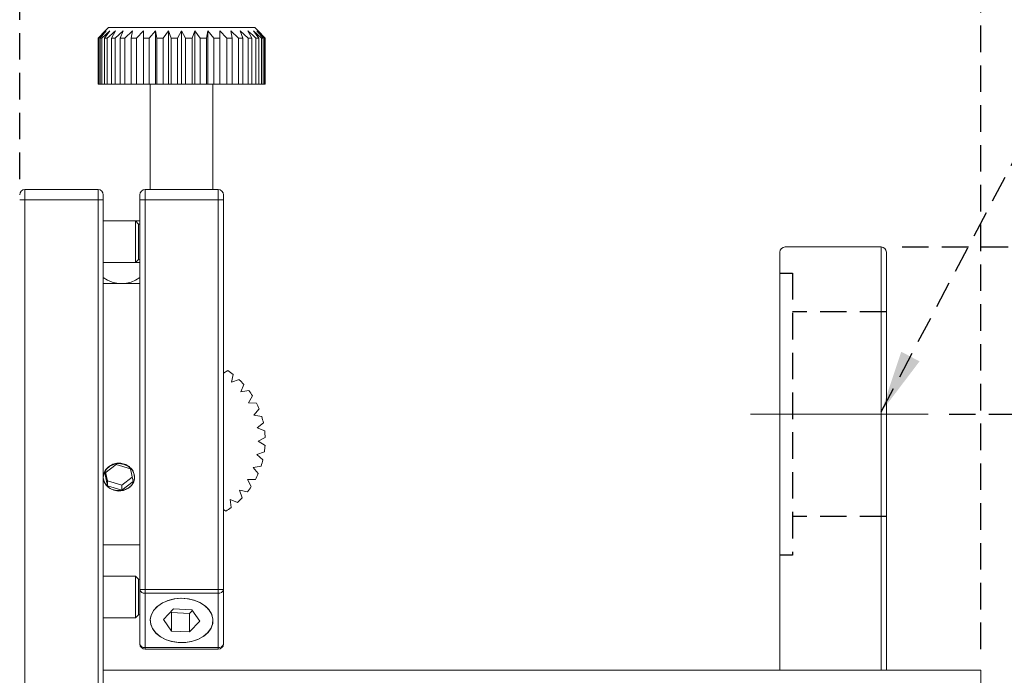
# Model space of a CAD drawing. Header units: millimetres. Extents: x 5 to 297, y 5 to 205.
# Tile 19 of 29: x 183 to 230, y 144 to 176. Entities that reach past the tile are written whole.
import ezdxf

# ---------------------------------------------------------------- set-up
doc = ezdxf.new("R2010")
doc.units = ezdxf.units.MM
doc.linetypes.add('CENTERX2', pattern=[20.32, 12.7, -2.54, 2.54, -2.54])
doc.linetypes.add('HIDDEN', pattern=[1.905, 1.27, -0.635])
doc.layers.add('VM_VU04', color=7, linetype='HIDDEN')
doc.styles.add('SLDTEXTSTYLE0', font='TXT', dxfattribs={"width": 0.7})
doc.dimstyles.new('SLDDIMSTYLE0', dxfattribs={"dimtxt": 3.5, "dimasz": 3, "dimexe": 0, "dimexo": 0.0625, "dimgap": 0.875, "dimtad": 1, "dimlfac": 2, "dimrnd": 1e-09, "dimzin": 12, "dimdsep": 46, "dimtxsty": 'SLDTEXTSTYLE0', "dimsah": 1, "dimcen": 0.09, "dimadec": 0, "dimazin": 3, "dimtfac": 1, "dimtofl": 0, "dimtmove": 0, "dimatfit": 3, "dimfxl": 0, "dimfrac": 2, "dimtolj": 1, "dimtzin": 12, "dimarcsym": 0})
doc.dimstyles.new('SLDDIMSTYLE1', dxfattribs={"dimtxt": 0, "dimasz": 3, "dimexe": 0, "dimexo": 0.0625, "dimgap": 0, "dimtad": 0, "dimtih": 1, "dimtoh": 1, "dimdec": 0, "dimrnd": 1e-09, "dimzin": 0, "dimdsep": 46, "dimtxsty": 'Standard', "dimsah": 1, "dimcen": 0.09, "dimadec": 0, "dimazin": 0, "dimtfac": 3, "dimtdec": 0, "dimtofl": 0, "dimtmove": 0, "dimatfit": 3, "dimfxl": 0, "dimfrac": 2, "dimtolj": 1, "dimtzin": 0, "dimarcsym": 0})

# ---------------------------------------------------------------- blocks, each defined once
blk = doc.blocks.new('_D')
at = {"layer": 'VM_VU04'}
for p, q in [((182.587, 168.188), (182.587, 186.438)), ((228.587, 145.688), (228.587, 186.438)), ((182.587, 185.438), (228.587, 185.438))]:
    blk.add_line(p, q, dxfattribs=at)
for points in [[(182.587, 185.438), (185.587, 184.938), (185.587, 185.938)], [(228.587, 185.438), (225.587, 185.938), (225.587, 184.938)]]:
    blk.add_solid(points, dxfattribs=at)
at = {"layer": 'VM_VU04', "insert": (202.056, 189.949, 2.177), "char_height": 3.5, "attachment_point": 1, "style": 'SLDTEXTSTYLE0'}
blk.add_mtext('92', dxfattribs=at)
blk = doc.blocks.new('_D_1')
at = {"layer": 'VM_VU04'}
for p, q in [((181.837, 167.688), (165.527, 167.688)), ((166.527, 126.088), (166.527, 167.688)), ((182.337, 126.088), (165.527, 126.088))]:
    blk.add_line(p, q, dxfattribs=at)
for points in [[(166.527, 167.688), (166.027, 164.688), (167.027, 164.688)], [(166.527, 126.088), (167.027, 129.088), (166.027, 129.088)]]:
    blk.add_solid(points, dxfattribs=at)
at = {"layer": 'VM_VU04', "insert": (162.015, 141.815, 2.177), "char_height": 3.5, "attachment_point": 1, "rotation": 90, "style": 'SLDTEXTSTYLE0'}
blk.add_mtext('83.2', dxfattribs=at)
blk = doc.blocks.new('_D_2')
at = {"layer": 'VM_VU04'}
for p, q in [((224.816, 164.938), (271.516, 164.938)), ((270.516, 164.938), (270.516, 132.688)), ((229.587, 132.688), (271.516, 132.688))]:
    blk.add_line(p, q, dxfattribs=at)
for points in [[(270.516, 164.938), (270.016, 161.938), (271.016, 161.938)], [(270.516, 132.688), (271.016, 135.688), (270.016, 135.688)]]:
    blk.add_solid(points, dxfattribs=at)
at = {"layer": 'VM_VU04', "insert": (266.004, 143.74, 2.177), "char_height": 3.5, "attachment_point": 1, "rotation": 90, "style": 'SLDTEXTSTYLE0'}
blk.add_mtext('64.5', dxfattribs=at)
blk = doc.blocks.new('_D_3')
at = {"layer": 'VM_VU04'}
for p, q in [((224.816, 164.938), (277.516, 164.938)), ((276.516, 164.938), (276.516, 126.088)), ((228.837, 126.088), (277.516, 126.088))]:
    blk.add_line(p, q, dxfattribs=at)
for points in [[(276.516, 164.938), (276.016, 161.938), (277.016, 161.938)], [(276.516, 126.088), (277.016, 129.088), (276.016, 129.088)]]:
    blk.add_solid(points, dxfattribs=at)
at = {"layer": 'VM_VU04', "insert": (272.004, 140.44, 2.177), "char_height": 3.5, "attachment_point": 1, "rotation": 90, "style": 'SLDTEXTSTYLE0'}
blk.add_mtext('77.7', dxfattribs=at)
blk = doc.blocks.new('_D_4')
at = {"layer": 'VM_VU04'}
for p, q in [((227.066, 156.938), (265.516, 156.938)), ((264.516, 156.938), (264.516, 132.688)), ((229.587, 132.688), (265.516, 132.688))]:
    blk.add_line(p, q, dxfattribs=at)
for points in [[(264.516, 156.938), (264.016, 153.938), (265.016, 153.938)], [(264.516, 132.688), (265.016, 135.688), (264.016, 135.688)]]:
    blk.add_solid(points, dxfattribs=at)
at = {"layer": 'VM_VU04', "insert": (260.004, 139.74, 2.177), "char_height": 3.5, "attachment_point": 1, "rotation": 90, "style": 'SLDTEXTSTYLE0'}
blk.add_mtext('48.5', dxfattribs=at)

msp = doc.modelspace()

# ---------------------------------------------------------------- linework, layer by layer
at = {"color": 7, "linetype": 'Continuous', "lineweight": 15}
for p, q in [((186.8373, 175.4376), (186.6762, 175.2765)), ((186.8373, 175.4376), (193.8373, 175.4376)), ((193.9984, 175.2765), (193.8373, 175.4376)), ((186.3419, 174.9376), (186.6762, 175.2765)), ((186.3691, 174.9376), (186.3419, 174.9376)), ((186.3419, 172.7376), (186.3419, 174.9376)), ((186.7318, 175.2765), (186.3691, 174.9376)), ((186.3691, 174.9376), (186.3691, 172.7376)), ((186.4361, 174.9376), (186.7318, 175.2765)), ((186.5169, 174.9376), (186.4361, 174.9376)), ((186.4361, 172.7376), (186.4361, 174.9376)), ((186.897, 175.2765), (186.5169, 174.9376)), ((186.5169, 174.9376), (186.5169, 172.7376)), ((186.6489, 174.9376), (186.897, 175.2765)), ((186.7807, 174.9376), (186.6489, 174.9376)), ((186.6489, 172.7376), (186.6489, 174.9376)), ((186.7807, 174.9376), (186.7807, 172.7376)), ((186.9737, 174.9376), (187.1667, 175.2765)), ((187.1526, 174.9376), (186.9737, 174.9376)), ((186.9737, 172.7376), (186.9737, 174.9376)), ((187.5327, 175.2765), (187.1526, 174.9376)), ((187.1526, 174.9376), (187.1526, 172.7376)), ((187.4007, 174.9376), (187.5327, 175.2765)), ((187.6213, 174.9376), (187.4007, 174.9376)), ((187.4007, 172.7376), (187.4007, 174.9376)), ((187.984, 175.2765), (187.6213, 174.9376)), ((187.6213, 174.9376), (187.6213, 172.7376)), ((187.9169, 174.9376), (187.984, 175.2765)), ((188.1725, 174.9376), (187.9169, 174.9376)), ((187.9169, 172.7376), (187.9169, 174.9376)), ((188.5067, 175.2765), (188.1725, 174.9376)), ((188.1725, 174.9376), (188.1725, 172.7376)), ((188.7894, 174.9376), (188.5067, 174.9376)), ((188.5067, 172.7376), (188.5067, 174.9376)), ((189.0851, 175.2765), (188.7894, 174.9376)), ((188.7894, 174.9376), (188.7894, 172.7376)), ((189.1521, 174.9376), (189.0851, 175.2765)), ((189.0851, 172.7376), (189.0851, 175.2765)), ((189.4534, 174.9376), (189.1521, 174.9376)), ((189.1521, 172.7376), (189.1521, 174.9376)), ((189.7015, 175.2765), (189.4534, 174.9376)), ((189.4534, 174.9376), (189.4534, 172.7376)), ((189.8335, 174.9376), (189.7015, 175.2765)), ((189.7015, 172.7376), (189.7015, 175.2765)), ((190.1443, 174.9376), (189.8335, 174.9376)), ((189.8335, 172.7376), (189.8335, 174.9376)), ((190.3373, 175.2765), (190.1443, 174.9376)), ((190.1443, 174.9376), (190.1443, 172.7376)), ((190.5302, 174.9376), (190.3373, 175.2765)), ((190.3373, 172.7376), (190.3373, 175.2765)), ((190.841, 174.9376), (190.5302, 174.9376)), ((190.5302, 172.7376), (190.5302, 174.9376)), ((190.973, 175.2765), (190.841, 174.9376)), ((190.841, 174.9376), (190.841, 172.7376)), ((191.2211, 174.9376), (190.973, 175.2765)), ((190.973, 172.7376), (190.973, 175.2765)), ((191.5224, 174.9376), (191.2211, 174.9376)), ((191.2211, 172.7376), (191.2211, 174.9376)), ((191.5894, 175.2765), (191.5224, 174.9376)), ((191.5224, 174.9376), (191.5224, 172.7376)), ((191.8851, 174.9376), (191.5894, 175.2765)), ((191.5894, 172.7376), (191.5894, 175.2765)), ((192.1678, 174.9376), (191.8851, 174.9376)), ((191.8851, 172.7376), (191.8851, 174.9376)), ((192.5021, 174.9376), (192.1678, 175.2765)), ((192.1678, 174.9376), (192.1678, 172.7376)), ((192.7576, 174.9376), (192.5021, 174.9376)), ((192.5021, 172.7376), (192.5021, 174.9376)), ((193.0532, 174.9376), (192.6906, 175.2765)), ((192.6906, 175.2765), (192.7576, 174.9376)), ((192.7576, 174.9376), (192.7576, 172.7376)), ((193.2738, 174.9376), (193.0532, 174.9376)), ((193.0532, 172.7376), (193.0532, 174.9376)), ((193.5219, 174.9376), (193.1418, 175.2765)), ((193.1418, 175.2765), (193.2738, 174.9376)), ((193.2738, 174.9376), (193.2738, 172.7376)), ((193.5079, 175.2765), (193.7008, 174.9376)), ((193.7008, 174.9376), (193.5219, 174.9376)), ((193.5219, 172.7376), (193.5219, 174.9376)), ((193.7008, 174.9376), (193.7008, 172.7376)), ((194.1577, 174.9376), (193.7776, 175.2765)), ((193.7776, 175.2765), (194.0257, 174.9376)), ((194.0257, 174.9376), (193.8938, 174.9376)), ((193.8938, 172.7376), (193.8938, 174.9376)), ((194.3054, 174.9376), (193.9427, 175.2765)), ((193.9427, 175.2765), (194.2384, 174.9376)), ((193.9984, 175.2765), (194.3326, 174.9376)), ((194.0257, 174.9376), (194.0257, 172.7376)), ((194.2384, 174.9376), (194.1577, 174.9376)), ((194.1577, 172.7376), (194.1577, 174.9376)), ((194.2384, 174.9376), (194.2384, 172.7376)), ((194.3326, 174.9376), (194.3054, 174.9376)), ((194.3054, 172.7376), (194.3054, 174.9376)), ((194.3326, 174.9376), (194.3326, 172.7376)), ((186.3419, 172.7376), (186.3691, 172.7376)), ((186.4361, 172.7376), (186.3691, 172.7376)), ((186.4361, 172.7376), (186.5169, 172.7376)), ((186.6489, 172.7376), (186.5169, 172.7376)), ((186.6489, 172.7376), (186.7807, 172.7376)), ((186.9737, 172.7376), (186.7807, 172.7376)), ((186.9737, 172.7376), (187.1526, 172.7376)), ((187.4007, 172.7376), (187.1526, 172.7376)), ((187.4007, 172.7376), (187.6213, 172.7376)), ((187.9169, 172.7376), (187.6213, 172.7376)), ((187.9169, 172.7376), (188.1725, 172.7376)), ((188.5067, 172.7376), (188.1725, 172.7376)), ((188.5067, 172.7376), (188.7894, 172.7376)), ((189.0851, 172.7376), (188.7894, 172.7376)), ((188.8373, 172.7376), (188.8373, 167.6876)), ((189.1521, 172.7376), (189.0851, 172.7376)), ((189.1521, 172.7376), (189.4534, 172.7376)), ((189.7015, 172.7376), (189.4534, 172.7376)), ((189.8335, 172.7376), (189.7015, 172.7376)), ((189.8335, 172.7376), (190.1443, 172.7376)), ((190.3373, 172.7376), (190.1443, 172.7376)), ((190.5302, 172.7376), (190.3373, 172.7376)), ((190.5302, 172.7376), (190.841, 172.7376)), ((190.973, 172.7376), (190.841, 172.7376)), ((191.2211, 172.7376), (190.973, 172.7376)), ((191.2211, 172.7376), (191.5224, 172.7376)), ((191.5894, 172.7376), (191.5224, 172.7376)), ((191.8851, 172.7376), (191.5894, 172.7376)), ((191.8373, 167.6876), (191.8373, 172.7376)), ((191.8851, 172.7376), (192.1678, 172.7376)), ((192.5021, 172.7376), (192.1678, 172.7376)), ((192.5021, 172.7376), (192.7576, 172.7376)), ((193.0532, 172.7376), (192.7576, 172.7376)), ((193.0532, 172.7376), (193.2738, 172.7376)), ((193.5219, 172.7376), (193.2738, 172.7376)), ((193.5219, 172.7376), (193.7008, 172.7376)), ((193.8938, 172.7376), (193.7008, 172.7376)), ((193.8938, 172.7376), (194.0257, 172.7376)), ((194.1577, 172.7376), (194.0257, 172.7376)), ((194.1577, 172.7376), (194.2384, 172.7376)), ((194.3054, 172.7376), (194.2384, 172.7376)), ((194.3054, 172.7376), (194.3326, 172.7376)), ((182.8373, 167.6876), (182.8373, 167.1876)), ((182.8373, 167.6876), (186.3373, 167.6876)), ((186.3373, 167.1876), (186.3373, 167.6876)), ((186.5873, 167.4376), (186.5873, 167.1876)), ((188.3373, 167.1876), (188.3373, 167.4376)), ((188.5873, 167.6876), (188.5873, 167.1876)), ((188.5873, 167.6876), (192.0873, 167.6876)), ((192.0873, 167.1876), (192.0873, 167.6876)), ((192.3373, 167.4376), (192.3373, 167.1876)), ((182.5873, 167.1876), (182.8373, 167.1876)), ((182.8373, 167.1876), (182.8373, 133.1876)), ((186.3373, 167.1876), (182.8373, 167.1876)), ((186.3373, 133.1876), (186.3373, 167.1876)), ((186.3373, 167.1876), (186.5873, 167.1876)), ((186.5873, 167.1876), (186.5873, 144.6876)), ((188.5873, 167.1876), (188.3373, 167.1876)), ((188.3373, 148.5412), (188.3373, 167.1876)), ((188.5873, 167.1876), (188.5873, 148.5412)), ((192.0873, 167.1876), (188.5873, 167.1876)), ((192.0873, 148.5412), (192.0873, 167.1876)), ((192.3373, 167.1876), (192.0873, 167.1876)), ((192.3373, 167.1876), (192.3373, 148.5412)), ((188.1271, 166.1876), (186.5873, 166.1876)), ((188.2771, 166.0376), (188.1271, 166.1876)), ((188.3373, 166.1876), (188.1271, 166.1876)), ((188.1271, 164.1876), (188.1271, 166.1876)), ((188.3373, 166.0279), (188.2771, 166.0376)), ((188.2771, 166.0376), (188.2771, 164.3478)), ((223.8158, 164.9376), (219.2158, 164.9376)), ((218.9658, 164.6876), (218.9658, 144.6876)), ((224.0658, 164.6876), (224.0658, 144.6876)), ((186.5873, 164.1876), (188.1271, 164.1876)), ((188.1271, 164.1876), (188.2771, 164.3376)), ((188.1271, 164.1876), (188.3373, 164.1876)), ((188.2771, 164.3478), (188.2771, 164.3376)), ((188.2771, 164.3376), (188.3373, 164.3474)), ((188.3373, 163.1876), (186.5873, 163.1876)), ((192.5471, 159.0218), (192.3373, 158.9044)), ((192.7281, 158.4603), (192.8002, 158.8394)), ((193.0925, 158.5874), (192.7281, 158.4603)), ((193.1732, 158.003), (193.3101, 158.3639)), ((193.5542, 158.0649), (193.1732, 158.003)), ((193.5322, 157.4754), (193.7297, 157.807)), ((193.9181, 157.4702), (193.5322, 157.4754)), ((193.7941, 156.8934), (194.0461, 157.1857)), ((194.1733, 156.8213), (193.7941, 156.8934)), ((193.951, 156.2748), (194.2499, 156.5189)), ((194.3118, 156.1379), (193.951, 156.2748)), ((193.998, 155.6384), (194.3348, 155.8268)), ((194.3296, 155.4409), (193.998, 155.6384)), ((193.9339, 155.0034), (194.2983, 155.1306)), ((194.2262, 154.7514), (193.9339, 155.0034)), ((187.2012, 154.5329), (186.6554, 154.1197)), ((186.6554, 154.1197), (186.7915, 153.4995)), ((186.701, 154.1542), (186.7915, 153.7415)), ((187.883, 154.3259), (187.2012, 154.5329)), ((188.0191, 153.7057), (187.883, 154.3259)), ((193.7604, 154.3893), (194.1414, 154.4512)), ((194.0045, 154.0903), (193.7604, 154.3893)), ((186.7915, 153.7415), (186.7915, 153.4995)), ((186.7915, 153.7415), (187.4733, 153.5345)), ((187.4733, 153.5345), (187.9736, 153.9132)), ((187.4733, 153.2925), (188.0191, 153.7057)), ((188.0873, 153.9127), (188.0873, 153.9499)), ((193.4829, 153.8146), (193.8689, 153.8094)), ((193.6714, 153.4778), (193.4829, 153.8146)), ((186.7915, 153.4995), (187.4733, 153.2925)), ((187.4733, 153.5345), (187.4733, 153.2925)), ((193.1099, 153.2968), (193.4891, 153.2247)), ((193.237, 152.9324), (193.1099, 153.2968)), ((192.6526, 152.8517), (193.0135, 152.7148)), ((192.7145, 152.4707), (192.6526, 152.8517)), ((192.3373, 152.3663), (192.4566, 152.2952)), ((186.5873, 150.6876), (188.3373, 150.6876)), ((188.1271, 149.1876), (186.5873, 149.1876)), ((188.2771, 149.0376), (188.1271, 149.1876)), ((188.1271, 147.1876), (188.1271, 149.1876)), ((188.3373, 149.0279), (188.2771, 149.0376)), ((188.2771, 149.0376), (188.2771, 147.3376)), ((188.5873, 148.5412), (188.3373, 148.5412)), ((188.3373, 145.9376), (188.3373, 148.5412)), ((188.5873, 148.5412), (188.5873, 148.3644)), ((188.5873, 148.5412), (192.0873, 148.5412)), ((192.0873, 148.5412), (192.0873, 148.3644)), ((192.3373, 148.5412), (192.0873, 148.5412)), ((192.3373, 148.5412), (192.3373, 145.9376)), ((192.0873, 148.3644), (188.5873, 148.3644)), ((188.5873, 148.3644), (188.5873, 145.7609)), ((192.0873, 145.7609), (192.0873, 148.3644)), ((189.9536, 147.6117), (189.473, 147.1022)), ((190.8178, 147.5721), (189.9536, 147.6117)), ((190.7209, 147.3975), (190.8467, 147.5308)), ((191.2015, 147.0231), (190.8178, 147.5721)), ((186.5873, 147.1876), (188.1271, 147.1876)), ((188.1271, 147.1876), (188.2771, 147.3376)), ((188.2771, 147.3376), (188.3373, 147.3474)), ((189.473, 147.1022), (189.8567, 146.5532)), ((189.8279, 147.4783), (189.8567, 147.4371)), ((189.8567, 147.4371), (189.8567, 146.5532)), ((189.8567, 147.4371), (190.7209, 147.3975)), ((190.7209, 147.3975), (190.7209, 146.5136)), ((190.7209, 146.5136), (191.2015, 147.0231)), ((189.8567, 146.5532), (190.7209, 146.5136)), ((188.5873, 145.7609), (192.0873, 145.7609)), ((188.5873, 145.7609), (188.5873, 145.6876)), ((192.0873, 145.6876), (188.5873, 145.6876)), ((192.0873, 145.7609), (192.0873, 145.6876)), ((186.5873, 144.6876), (228.5873, 144.6876)), ((186.5873, 144.6876), (186.5873, 132.6876)), ((228.5873, 144.6876), (228.5873, 132.6876))]:
    msp.add_line(p, q, dxfattribs=at)
at = {"color": 8, "linetype": 'Continuous', "lineweight": 15}
msp.add_line((223.8158, 144.6876), (223.8158, 164.9376), dxfattribs=at)
at = {"color": 7, "linetype": 'Continuous', "lineweight": 15, "flags": 128}
for points in [[(188.0458, 153.6976), (188.0871, 153.8997), (188.055, 154.1031), (187.9526, 154.2879), (187.79, 154.4359), (187.5831, 154.5328), (187.3521, 154.5689), (187.1196, 154.5408), (186.9085, 154.4512), (186.7393, 154.3089), (186.6287, 154.1278), (186.5874, 153.9257), (186.6195, 153.7223), (186.7219, 153.5375), (186.8845, 153.3895), (187.0915, 153.2926), (187.3224, 153.2565), (187.5549, 153.2846), (187.766, 153.3742), (187.9352, 153.5165), (188.0458, 153.6976)], [(189.6728, 148.0136), (189.3992, 147.8903), (189.1695, 147.7284), (188.9944, 147.5353), (188.8821, 147.3201), (188.8379, 147.0929), (188.8637, 146.8643), (188.9585, 146.645), (189.1177, 146.4451), (189.3339, 146.2742), (189.5971, 146.1401), (189.8949, 146.0492), (190.2133, 146.0056), (190.5376, 146.0115), (190.8524, 146.0665), (191.1432, 146.1681), (191.3964, 146.3115), (191.5999, 146.4901), (191.7445, 146.6954), (191.8232, 146.9179), (191.8325, 147.1472), (191.7718, 147.3725), (191.6441, 147.5833), (191.4553, 147.7698), (191.2142, 147.9232), (190.932, 148.0364), (190.6221, 148.104), (190.2989, 148.123), (189.9774, 148.0923), (189.6728, 148.0136)], [(190.3373, 148.1233), (190.0148, 148.0985), (189.7074, 148.0253), (189.4295, 147.907), (189.194, 147.7493), (189.012, 147.5595), (188.8919, 147.3464), (188.8395, 147.1201), (188.857, 146.891), (188.9438, 146.6701), (189.0957, 146.4674), (189.3057, 146.2926), (189.5639, 146.1538), (189.8583, 146.0575), (190.1751, 146.0082), (190.4994, 146.0082), (190.8162, 146.0575), (191.1106, 146.1538), (191.3688, 146.2926), (191.5788, 146.4674), (191.7307, 146.6701), (191.8175, 146.891), (191.8351, 147.1201), (191.7826, 147.3464), (191.6625, 147.5595), (191.4805, 147.7493), (191.245, 147.907), (190.9671, 148.0253), (190.6597, 148.0985), (190.3373, 148.1233)]]:
    msp.add_lwpolyline(points, dxfattribs=at)
at = {"color": 7, "linetype": 'Continuous', "lineweight": 15}
for centre, radius, start, end in [((182.8373, 167.4376), 0.25, 90, 180), ((186.3373, 167.4376), 0.25, 0, 90), ((188.5873, 167.4376), 0.25, 90, 180), ((192.0873, 167.4376), 0.25, 0, 90), ((219.2158, 164.6876), 0.25, 90, 180), ((223.8158, 164.6876), 0.25, 0, 90), ((187.4623, 164.6876), 1.5, 234.31467, 305.68533), ((190.3373, 155.6876), 4, 51.99433, 56.46375), ((190.3373, 155.6876), 4, 41.99433, 46.46375), ((190.3373, 155.6876), 4, 31.99433, 36.46375), ((190.3373, 155.6876), 4, 21.99433, 26.46375), ((190.3373, 155.6876), 4, 11.99433, 16.46375), ((190.3373, 155.6876), 4, 1.99433, 6.46375), ((190.3373, 155.6876), 4, 351.99433, 356.46375), ((190.3373, 155.6876), 4, 341.99433, 346.46375), ((190.3373, 155.6876), 4, 331.99433, 336.46375), ((190.3373, 155.6876), 4, 321.99433, 326.46375), ((190.3373, 155.6876), 4, 311.99433, 316.46375), ((190.3373, 155.6876), 4, 301.99433, 306.46375), ((188.556, 148.5854), 0.2232, 191.42164, 278.04935), ((192.1185, 148.5854), 0.2232, 261.95075, 348.57826), ((188.556, 145.9818), 0.2232, 191.42161, 278.04953), ((188.5873, 145.9376), 0.25, 180, 270), ((192.1185, 145.9818), 0.2232, 261.95057, 348.57829), ((192.0873, 145.9376), 0.25, 270, 0)]:
    msp.add_arc(centre, radius, start, end, dxfattribs=at)
for points, knots in [([(187.1667, 175.2765), (187.0552, 175.1794), (186.9262, 175.0669), (186.7982, 174.9532), (186.7807, 174.9376)], [0, 0, 0, 0, 0.8634006, 1, 1, 1, 1]), ([(188.5067, 174.9376), (188.5067, 175.0357), (188.5067, 175.1492), (188.5067, 175.2613), (188.5067, 175.2765)], [0, 0, 0, 0, 0.8641572, 1, 1, 1, 1]), ([(192.1678, 175.2765), (192.1678, 175.2613), (192.1678, 175.1492), (192.1678, 175.0357), (192.1678, 174.9376)], [0, 0, 0, 0, 0.1358428, 1, 1, 1, 1]), ([(193.8938, 174.9376), (193.783, 175.0357), (193.6548, 175.1492), (193.5254, 175.2613), (193.5079, 175.2765)], [0, 0, 0, 0, 0.8641578, 1, 1, 1, 1]), ([(186.5873, 153.9127), (186.5955, 153.9867), (186.612, 154.1347), (186.7402, 154.3374), (186.9296, 154.4946), (187.1669, 154.5863), (187.4227, 154.5997), (187.6682, 154.5337), (187.8767, 154.3974), (188.0254, 154.2075), (188.0967, 153.9876), (188.0825, 153.7648), (187.9851, 153.5637), (187.8152, 153.4042), (187.5911, 153.3019), (187.3382, 153.2666), (187.0862, 153.3013), (186.8622, 153.4023), (186.6921, 153.5611), (186.6005, 153.7408), (186.5911, 153.8635), (186.5873, 153.9127)], [0, 0, 0, 0, 0.0534265, 0.1068437, 0.1604995, 0.2143188, 0.2678762, 0.3211549, 0.374573, 0.4283296, 0.4820987, 0.5355359, 0.5888154, 0.6423508, 0.6961641, 0.7498423, 0.8031793, 0.856503, 0.9101593, 0.9639781, 1, 1, 1, 1])]:
    msp.add_open_spline(points, degree=3, knots=knots, dxfattribs=at)
at = {"layer": 'VM_VU04'}
for p, q in [((218.9658, 163.6876), (219.5658, 163.6876)), ((219.5658, 163.6876), (219.5658, 150.1876)), ((224.0658, 161.8376), (219.5658, 161.8376)), ((224.0658, 152.0376), (219.5658, 152.0376)), ((224.0658, 152.0376), (223.8158, 152.0376)), ((219.5658, 150.1876), (218.9658, 150.1876))]:
    msp.add_line(p, q, dxfattribs=at)
at = {"layer": 'VM_VU04', "linetype": 'CENTERX2', "lineweight": 0}
msp.add_line((226.0658, 156.9376), (217.5658, 156.9376), dxfattribs=at)

# ---------------------------------------------------------------- dimensions: what is measured, and where the dimension line sits
at = {"layer": 'VM_VU04'}
dim = msp.add_linear_dim(base=(228.5873, 185.4376), p1=(182.5873, 167.1876), p2=(228.5873, 144.6876), dimstyle='SLDDIMSTYLE0', dxfattribs=at)
dim.commit()
dim.dimension.update_dxf_attribs({"geometry": '_D', "text_midpoint": (205.5873, 185.4376), "dimtype": 160})
for base, p1, p2, picture, middle in [((166.5271, 167.6876), (183.3373, 126.0876), (182.8373, 167.6876), '_D_1', (166.5271, 146.8876)), ((270.5158, 132.6876), (223.8158, 164.9376), (228.5873, 132.6876), '_D_2', (270.5158, 148.8126)), ((276.5158, 126.0876), (223.8158, 164.9376), (227.8373, 126.0876), '_D_3', (276.5158, 145.5126)), ((264.5158, 132.6876), (226.0658, 156.9376), (228.5873, 132.6876), '_D_4', (264.5158, 144.8126))]:
    dim = msp.add_linear_dim(base=base, p1=p1, p2=p2, angle=90, dimstyle='SLDDIMSTYLE0', dxfattribs=at)
    dim.commit()
    dim.dimension.update_dxf_attribs({"geometry": picture, "text_midpoint": middle, "dimtype": 160})

# ---------------------------------------------------------------- leaders
msp.add_leader([(223.8158, 157.041), (231.834, 172.2283), (238.084, 172.2283)], dimstyle='SLDDIMSTYLE1', dxfattribs=at)

doc.saveas('drawing.dxf')
